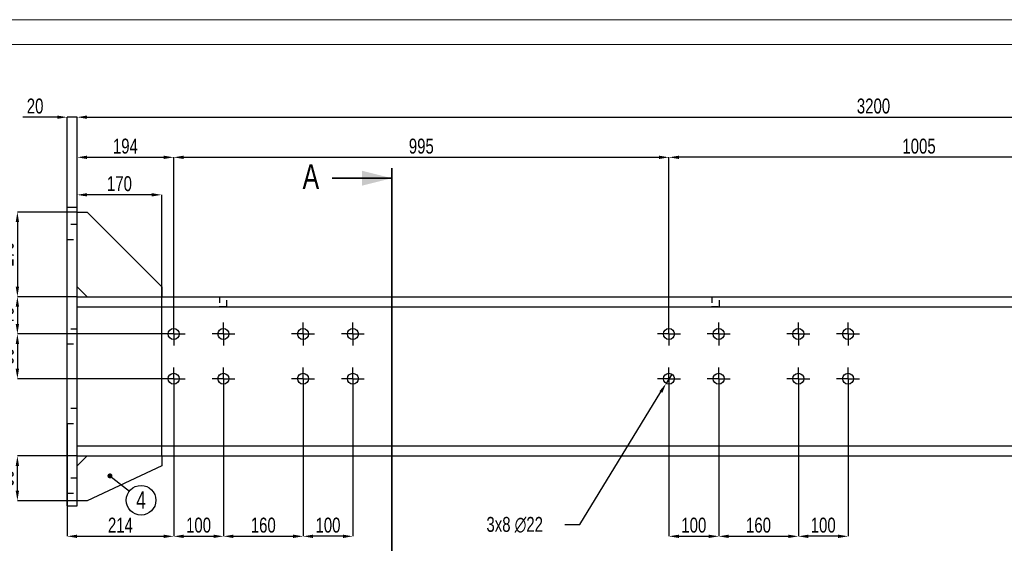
# Model space of a CAD drawing. Header units: millimetres. Extents: x 0 to 1189, y 0 to 841.
# Tile 10 of 29: x 100 to 298, y 736 to 841. Entities that reach past the tile are written whole.
import ezdxf

# ---------------------------------------------------------------- set-up
doc = ezdxf.new("R2010")
doc.units = ezdxf.units.MM
doc.header["$PDSIZE"] = -1
doc.linetypes.add('CENTERX2', pattern=[20.32, 12.7, -2.54, 2.54, -2.54])
doc.linetypes.add('HIDDEN', pattern=[1.905, 1.27, -0.635])
for name, color, linetype in [('COTES', 1, 'Continuous'), ('NOTES', 6, 'Continuous'), ('TRAIT-MIXTES', 3, 'CENTERX2'), ('TRAIT-TIRET', 2, 'HIDDEN')]:
    doc.layers.add(name, color=color, linetype=linetype)
doc.layers.add('TRAIT-FORT', color=4, linetype='Continuous', lineweight=25)
doc.styles.add('SLDTEXTSTYLE0', font='TXT', dxfattribs={"width": 0.75})
doc.dimstyles.new('SLDDIMSTYLE0', dxfattribs={"dimtxt": 3, "dimasz": 2, "dimexe": 0, "dimexo": 0.0625, "dimgap": 0.75, "dimtad": 1, "dimdec": 0, "dimlfac": 10, "dimrnd": 1e-09, "dimzin": 12, "dimdsep": 46, "dimtxsty": 'SLDTEXTSTYLE0', "dimsah": 1, "dimcen": 0.09, "dimadec": 0, "dimazin": 3, "dimtfac": 1, "dimtdec": 0, "dimtofl": 0, "dimtmove": 0, "dimatfit": 3, "dimfxl": 1, "dimfrac": 2, "dimtolj": 1, "dimtzin": 12, "dimarcsym": 0})
doc.dimstyles.new('SLDDIMSTYLE1', dxfattribs={"dimtxt": 3, "dimasz": 2, "dimexe": 0, "dimexo": 0.0625, "dimgap": 0.75, "dimtad": 1, "dimdec": 0, "dimlfac": 10, "dimrnd": 1e-09, "dimzin": 12, "dimdsep": 46, "dimtxsty": 'SLDTEXTSTYLE0', "dimsah": 1, "dimcen": 0.09, "dimadec": 0, "dimazin": 3, "dimtfac": 1, "dimtdec": 0, "dimtmove": 0, "dimatfit": 0, "dimfxl": 1, "dimfrac": 2, "dimtolj": 1, "dimtzin": 12, "dimarcsym": 0})
doc.dimstyles.new('SLDDIMSTYLE2', dxfattribs={"dimtxt": 3, "dimasz": 2, "dimexe": 0, "dimexo": 0.0625, "dimgap": 0.75, "dimtad": 0, "dimtih": 1, "dimtoh": 1, "dimdec": 0, "dimlfac": 10, "dimrnd": 1e-09, "dimzin": 12, "dimdsep": 46, "dimtxsty": 'SLDTEXTSTYLE0', "dimblk1": 'NONE', "dimsah": 1, "dimcen": 0, "dimadec": 0, "dimazin": 3, "dimtfac": 1, "dimtdec": 0, "dimtmove": 0, "dimatfit": 3, "dimldrblk": 'NONE', "dimfxl": 1, "dimfrac": 2, "dimtolj": 1, "dimtzin": 12, "dimarcsym": 0})
doc.dimstyles.new('SLDDIMSTYLE4', dxfattribs={"dimtxt": 0.18, "dimasz": 1, "dimexe": 0, "dimexo": 0.0625, "dimgap": 0, "dimtad": 0, "dimtih": 1, "dimtoh": 1, "dimdec": 0, "dimrnd": 1e-09, "dimzin": 0, "dimdsep": 46, "dimtxsty": 'Standard', "dimblk1": 'DOT', "dimblk2": 'DOT', "dimsah": 1, "dimcen": 0.09, "dimadec": 0, "dimazin": 0, "dimtfac": 1, "dimtdec": 0, "dimtofl": 0, "dimtmove": 0, "dimatfit": 3, "dimldrblk": 'DOT', "dimfxl": 1, "dimfrac": 2, "dimtolj": 1, "dimtzin": 0, "dimarcsym": 0})

# ---------------------------------------------------------------- blocks, each defined once
blk = doc.blocks.new('_D_82')
at = {"layer": 'COTES', "color": 0, "lineweight": -2, "transparency": 16777216}
for p, q in [((111.44, 785.43), (111.44, 821.43)), ((113.44, 821.43), (429.44, 821.43)), ((431.44, 785.43), (431.44, 821.43))]:
    blk.add_line(p, q, dxfattribs=at)
at = {"layer": 'COTES', "color": 0, "transparency": 16777216}
for points in [[(113.44, 821.77), (113.44, 821.1), (111.44, 821.43)], [(429.44, 821.77), (429.44, 821.1), (431.44, 821.43)]]:
    blk.add_solid(points, dxfattribs=at)
at = {"layer": 'Defpoints', "color": 0, "transparency": 16777216}
for p in [(431.44, 821.43), (111.44, 785.37), (431.44, 785.37)]:
    blk.add_point(p, dxfattribs=at)
at = {"layer": 'COTES', "color": 0, "transparency": 16777216, "insert": (271.44, 825.18), "char_height": 3, "attachment_point": 2, "style": 'SLDTEXTSTYLE0'}
blk.add_mtext('\\A1;3200', dxfattribs=at)
blk = doc.blocks.new('_D_84')
at = {"layer": 'COTES', "color": 0, "lineweight": -2, "transparency": 16777216}
for p, q in [((107.44, 821.43), (100.56, 821.43)), ((109.44, 803.43), (109.44, 821.43)), ((111.44, 821.43), (109.44, 821.43)), ((111.44, 803.43), (111.44, 821.43)), ((113.44, 821.43), (115.44, 821.43))]:
    blk.add_line(p, q, dxfattribs=at)
at = {"layer": 'COTES', "color": 0, "transparency": 16777216}
for points in [[(107.44, 821.77), (107.44, 821.1), (109.44, 821.43)], [(113.44, 821.77), (113.44, 821.1), (111.44, 821.43)]]:
    blk.add_solid(points, dxfattribs=at)
at = {"layer": 'Defpoints', "color": 0, "transparency": 16777216}
for p in [(111.44, 821.43), (109.44, 803.37), (111.44, 803.37)]:
    blk.add_point(p, dxfattribs=at)
at = {"layer": 'COTES', "color": 0, "transparency": 16777216, "insert": (103, 825.18), "char_height": 3, "attachment_point": 2, "style": 'SLDTEXTSTYLE0'}
blk.add_mtext('\\A1;20', dxfattribs=at)
blk = doc.blocks.new('_D_85')
at = {"layer": 'COTES', "color": 0, "lineweight": -2, "transparency": 16777216}
for p, q in [((111.44, 803.43), (111.44, 805.83)), ((126.44, 805.83), (113.44, 805.83)), ((128.44, 753.43), (128.44, 805.83))]:
    blk.add_line(p, q, dxfattribs=at)
at = {"layer": 'COTES', "color": 0, "transparency": 16777216}
for points in [[(113.44, 806.17), (113.44, 805.5), (111.44, 805.83)], [(126.44, 806.17), (126.44, 805.5), (128.44, 805.83)]]:
    blk.add_solid(points, dxfattribs=at)
at = {"layer": 'Defpoints', "color": 0, "transparency": 16777216}
for p in [(111.44, 805.83), (111.44, 803.37), (128.44, 753.37)]:
    blk.add_point(p, dxfattribs=at)
at = {"layer": 'COTES', "color": 0, "transparency": 16777216, "insert": (119.94, 809.58), "char_height": 3, "attachment_point": 2, "style": 'SLDTEXTSTYLE0'}
blk.add_mtext('\\A1;170', dxfattribs=at)
blk = doc.blocks.new('_D_86')
at = {"layer": 'COTES', "color": 0, "lineweight": -2, "transparency": 16777216}
for p, q in [((111.38, 802.37), (99.44, 802.37)), ((99.44, 800.37), (99.44, 787.37)), ((111.38, 785.37), (99.44, 785.37))]:
    blk.add_line(p, q, dxfattribs=at)
at = {"layer": 'COTES', "color": 0, "transparency": 16777216}
for points in [[(99.1, 800.37), (99.77, 800.37), (99.44, 802.37)], [(99.1, 787.37), (99.77, 787.37), (99.44, 785.37)]]:
    blk.add_solid(points, dxfattribs=at)
at = {"layer": 'Defpoints', "color": 0, "transparency": 16777216}
for p in [(111.44, 802.37), (99.44, 785.37), (111.44, 785.37)]:
    blk.add_point(p, dxfattribs=at)
at = {"layer": 'COTES', "color": 0, "transparency": 16777216, "insert": (95.69, 793.87), "char_height": 3, "attachment_point": 2, "rotation": 90, "style": 'SLDTEXTSTYLE0'}
blk.add_mtext('\\A1;170', dxfattribs=at)
blk = doc.blocks.new('_D_87')
at = {"layer": 'COTES', "color": 0, "lineweight": -2, "transparency": 16777216}
for p, q in [((111.38, 753.37), (99.44, 753.37)), ((99.44, 746.37), (99.44, 751.37)), ((111.38, 744.37), (99.44, 744.37))]:
    blk.add_line(p, q, dxfattribs=at)
at = {"layer": 'COTES', "color": 0, "transparency": 16777216}
for points in [[(99.1, 751.37), (99.77, 751.37), (99.44, 753.37)], [(99.1, 746.37), (99.77, 746.37), (99.44, 744.37)]]:
    blk.add_solid(points, dxfattribs=at)
at = {"layer": 'Defpoints', "color": 0, "transparency": 16777216}
for p in [(99.44, 753.37), (111.44, 753.37), (111.44, 744.37)]:
    blk.add_point(p, dxfattribs=at)
at = {"layer": 'COTES', "color": 0, "transparency": 16777216, "insert": (95.69, 748.87), "char_height": 3, "attachment_point": 2, "rotation": 90, "style": 'SLDTEXTSTYLE0'}
blk.add_mtext('\\A1;90', dxfattribs=at)
blk = doc.blocks.new('_D_88')
at = {"layer": 'COTES', "color": 0, "lineweight": -2, "transparency": 16777216}
for p, q in [((130.84, 766.5), (130.84, 737.22)), ((109.44, 759.8), (109.44, 737.22)), ((111.44, 737.22), (128.84, 737.22))]:
    blk.add_line(p, q, dxfattribs=at)
at = {"layer": 'COTES', "color": 0, "transparency": 16777216}
for points in [[(111.44, 737.55), (111.44, 736.88), (109.44, 737.22)], [(128.84, 737.55), (128.84, 736.88), (130.84, 737.22)]]:
    blk.add_solid(points, dxfattribs=at)
at = {"layer": 'Defpoints', "color": 0, "transparency": 16777216}
for p in [(130.84, 766.57), (109.44, 759.87), (130.84, 737.22)]:
    blk.add_point(p, dxfattribs=at)
at = {"layer": 'COTES', "color": 0, "transparency": 16777216, "insert": (120.14, 740.97), "char_height": 3, "attachment_point": 2, "style": 'SLDTEXTSTYLE0'}
blk.add_mtext('\\A1;214', dxfattribs=at)
blk = doc.blocks.new('_D_89')
at = {"layer": 'COTES', "color": 0, "lineweight": -2, "transparency": 16777216}
for p, q in [((130.84, 766.5), (130.84, 737.22)), ((140.84, 766.5), (140.84, 737.22)), ((132.84, 737.22), (138.84, 737.22))]:
    blk.add_line(p, q, dxfattribs=at)
at = {"layer": 'COTES', "color": 0, "transparency": 16777216}
for points in [[(132.84, 737.55), (132.84, 736.88), (130.84, 737.22)], [(138.84, 737.55), (138.84, 736.88), (140.84, 737.22)]]:
    blk.add_solid(points, dxfattribs=at)
at = {"layer": 'Defpoints', "color": 0, "transparency": 16777216}
for p in [(130.84, 766.57), (140.84, 766.57), (140.84, 737.22)]:
    blk.add_point(p, dxfattribs=at)
at = {"layer": 'COTES', "color": 0, "transparency": 16777216, "insert": (135.84, 740.97), "char_height": 3, "attachment_point": 2, "style": 'SLDTEXTSTYLE0'}
blk.add_mtext('\\A1;100', dxfattribs=at)
blk = doc.blocks.new('_D_90')
at = {"layer": 'COTES', "color": 0, "lineweight": -2, "transparency": 16777216}
for p, q in [((156.84, 766.5), (156.84, 737.22)), ((166.84, 766.5), (166.84, 737.22)), ((164.84, 737.22), (158.84, 737.22))]:
    blk.add_line(p, q, dxfattribs=at)
at = {"layer": 'COTES', "color": 0, "transparency": 16777216}
for points in [[(158.84, 737.55), (158.84, 736.88), (156.84, 737.22)], [(164.84, 737.55), (164.84, 736.88), (166.84, 737.22)]]:
    blk.add_solid(points, dxfattribs=at)
at = {"layer": 'Defpoints', "color": 0, "transparency": 16777216}
for p in [(156.84, 766.57), (166.84, 766.57), (156.84, 737.22)]:
    blk.add_point(p, dxfattribs=at)
at = {"layer": 'COTES', "color": 0, "transparency": 16777216, "insert": (161.84, 740.97), "char_height": 3, "attachment_point": 2, "style": 'SLDTEXTSTYLE0'}
blk.add_mtext('\\A1;100', dxfattribs=at)
blk = doc.blocks.new('_D_91')
at = {"layer": 'COTES', "color": 0, "lineweight": -2, "transparency": 16777216}
for p, q in [((140.84, 766.5), (140.84, 737.22)), ((156.84, 766.5), (156.84, 737.22)), ((142.84, 737.22), (154.84, 737.22))]:
    blk.add_line(p, q, dxfattribs=at)
at = {"layer": 'COTES', "color": 0, "transparency": 16777216}
for points in [[(142.84, 737.55), (142.84, 736.88), (140.84, 737.22)], [(154.84, 737.55), (154.84, 736.88), (156.84, 737.22)]]:
    blk.add_solid(points, dxfattribs=at)
at = {"layer": 'Defpoints', "color": 0, "transparency": 16777216}
for p in [(140.84, 766.57), (156.84, 766.57), (156.84, 737.22)]:
    blk.add_point(p, dxfattribs=at)
at = {"layer": 'COTES', "color": 0, "transparency": 16777216, "insert": (148.84, 740.97), "char_height": 3, "attachment_point": 2, "style": 'SLDTEXTSTYLE0'}
blk.add_mtext('\\A1;160', dxfattribs=at)
blk = doc.blocks.new('_D_92')
at = {"layer": 'COTES', "color": 0, "lineweight": -2, "transparency": 16777216}
for p, q in [((230.34, 766.5), (230.34, 737.22)), ((240.34, 766.5), (240.34, 737.22)), ((232.34, 737.22), (238.34, 737.22))]:
    blk.add_line(p, q, dxfattribs=at)
at = {"layer": 'COTES', "color": 0, "transparency": 16777216}
for points in [[(232.34, 737.55), (232.34, 736.88), (230.34, 737.22)], [(238.34, 737.55), (238.34, 736.88), (240.34, 737.22)]]:
    blk.add_solid(points, dxfattribs=at)
at = {"layer": 'Defpoints', "color": 0, "transparency": 16777216}
for p in [(230.34, 766.57), (240.34, 766.57), (240.34, 737.22)]:
    blk.add_point(p, dxfattribs=at)
at = {"layer": 'COTES', "color": 0, "transparency": 16777216, "insert": (235.34, 740.97), "char_height": 3, "attachment_point": 2, "style": 'SLDTEXTSTYLE0'}
blk.add_mtext('\\A1;100', dxfattribs=at)
blk = doc.blocks.new('_D_93')
at = {"layer": 'COTES', "color": 0, "lineweight": -2, "transparency": 16777216}
for p, q in [((240.34, 766.5), (240.34, 737.22)), ((256.34, 766.5), (256.34, 737.22)), ((242.34, 737.22), (254.34, 737.22))]:
    blk.add_line(p, q, dxfattribs=at)
at = {"layer": 'COTES', "color": 0, "transparency": 16777216}
for points in [[(242.34, 737.55), (242.34, 736.88), (240.34, 737.22)], [(254.34, 737.55), (254.34, 736.88), (256.34, 737.22)]]:
    blk.add_solid(points, dxfattribs=at)
at = {"layer": 'Defpoints', "color": 0, "transparency": 16777216}
for p in [(240.34, 766.57), (256.34, 766.57), (256.34, 737.22)]:
    blk.add_point(p, dxfattribs=at)
at = {"layer": 'COTES', "color": 0, "transparency": 16777216, "insert": (248.34, 740.97), "char_height": 3, "attachment_point": 2, "style": 'SLDTEXTSTYLE0'}
blk.add_mtext('\\A1;160', dxfattribs=at)
blk = doc.blocks.new('_D_94')
at = {"layer": 'COTES', "color": 0, "lineweight": -2, "transparency": 16777216}
for p, q in [((256.34, 766.5), (256.34, 737.22)), ((266.34, 766.5), (266.34, 737.22)), ((264.34, 737.22), (258.34, 737.22))]:
    blk.add_line(p, q, dxfattribs=at)
at = {"layer": 'COTES', "color": 0, "transparency": 16777216}
for points in [[(258.34, 737.55), (258.34, 736.88), (256.34, 737.22)], [(264.34, 737.55), (264.34, 736.88), (266.34, 737.22)]]:
    blk.add_solid(points, dxfattribs=at)
at = {"layer": 'Defpoints', "color": 0, "transparency": 16777216}
for p in [(256.34, 766.57), (266.34, 766.57), (256.34, 737.22)]:
    blk.add_point(p, dxfattribs=at)
at = {"layer": 'COTES', "color": 0, "transparency": 16777216, "insert": (261.34, 740.97), "char_height": 3, "attachment_point": 2, "style": 'SLDTEXTSTYLE0'}
blk.add_mtext('\\A1;100', dxfattribs=at)
blk = doc.blocks.new('_D_98')
at = {"layer": 'COTES', "color": 0, "lineweight": -2, "transparency": 16777216}
for p, q in [((111.44, 803.43), (111.44, 813.37)), ((113.44, 813.37), (128.84, 813.37)), ((130.84, 780.23), (130.84, 813.37))]:
    blk.add_line(p, q, dxfattribs=at)
at = {"layer": 'COTES', "color": 0, "transparency": 16777216}
for points in [[(113.44, 813.7), (113.44, 813.03), (111.44, 813.37)], [(128.84, 813.7), (128.84, 813.03), (130.84, 813.37)]]:
    blk.add_solid(points, dxfattribs=at)
at = {"layer": 'Defpoints', "color": 0, "transparency": 16777216}
for p in [(130.84, 813.37), (111.44, 803.37), (130.84, 780.17)]:
    blk.add_point(p, dxfattribs=at)
at = {"layer": 'COTES', "color": 0, "transparency": 16777216, "insert": (121.14, 817.12), "char_height": 3, "attachment_point": 2, "style": 'SLDTEXTSTYLE0'}
blk.add_mtext('\\A1;194', dxfattribs=at)
blk = doc.blocks.new('_D_99')
at = {"layer": 'COTES', "color": 0, "lineweight": -2, "transparency": 16777216}
for p, q in [((130.84, 780.23), (130.84, 813.37)), ((132.84, 813.37), (228.34, 813.37)), ((230.34, 780.23), (230.34, 813.37))]:
    blk.add_line(p, q, dxfattribs=at)
at = {"layer": 'COTES', "color": 0, "transparency": 16777216}
for points in [[(132.84, 813.7), (132.84, 813.03), (130.84, 813.37)], [(228.34, 813.7), (228.34, 813.03), (230.34, 813.37)]]:
    blk.add_solid(points, dxfattribs=at)
at = {"layer": 'Defpoints', "color": 0, "transparency": 16777216}
for p in [(230.34, 813.37), (130.84, 780.17), (230.34, 780.17)]:
    blk.add_point(p, dxfattribs=at)
at = {"layer": 'COTES', "color": 0, "transparency": 16777216, "insert": (180.59, 817.12), "char_height": 3, "attachment_point": 2, "style": 'SLDTEXTSTYLE0'}
blk.add_mtext('\\A1;995', dxfattribs=at)
blk = doc.blocks.new('_D_100')
at = {"layer": 'COTES', "color": 0, "lineweight": -2, "transparency": 16777216}
for p, q in [((230.34, 780.23), (230.34, 813.37)), ((328.84, 813.37), (232.34, 813.37)), ((330.84, 780.23), (330.84, 813.37))]:
    blk.add_line(p, q, dxfattribs=at)
at = {"layer": 'COTES', "color": 0, "transparency": 16777216}
for points in [[(232.34, 813.7), (232.34, 813.03), (230.34, 813.37)], [(328.84, 813.7), (328.84, 813.03), (330.84, 813.37)]]:
    blk.add_solid(points, dxfattribs=at)
at = {"layer": 'Defpoints', "color": 0, "transparency": 16777216}
for p in [(230.34, 813.37), (230.34, 780.17), (330.84, 780.17)]:
    blk.add_point(p, dxfattribs=at)
at = {"layer": 'COTES', "color": 0, "transparency": 16777216, "insert": (280.59, 817.12), "char_height": 3, "attachment_point": 2, "style": 'SLDTEXTSTYLE0'}
blk.add_mtext('\\A1;1005', dxfattribs=at)
blk = doc.blocks.new('_D_101')
at = {"layer": 'COTES', "color": 0, "lineweight": -2, "transparency": 16777216}
for p, q in [((111.38, 785.37), (99.44, 785.37)), ((99.44, 783.37), (99.44, 779.87)), ((128.48, 777.87), (99.44, 777.87))]:
    blk.add_line(p, q, dxfattribs=at)
at = {"layer": 'COTES', "color": 0, "transparency": 16777216}
for points in [[(99.1, 783.37), (99.77, 783.37), (99.44, 785.37)], [(99.1, 779.87), (99.77, 779.87), (99.44, 777.87)]]:
    blk.add_solid(points, dxfattribs=at)
at = {"layer": 'Defpoints', "color": 0, "transparency": 16777216}
for p in [(111.44, 785.37), (99.44, 777.87), (128.54, 777.87)]:
    blk.add_point(p, dxfattribs=at)
at = {"layer": 'COTES', "color": 0, "transparency": 16777216, "insert": (95.69, 781.62), "char_height": 3, "attachment_point": 2, "rotation": 90, "style": 'SLDTEXTSTYLE0'}
blk.add_mtext('\\A1;75', dxfattribs=at)
blk = doc.blocks.new('_D_102')
at = {"layer": 'COTES', "color": 0, "lineweight": -2, "transparency": 16777216}
for p, q in [((128.48, 777.87), (99.44, 777.87)), ((99.44, 775.87), (99.44, 770.87)), ((128.48, 768.87), (99.44, 768.87))]:
    blk.add_line(p, q, dxfattribs=at)
at = {"layer": 'COTES', "color": 0, "transparency": 16777216}
for points in [[(99.1, 775.87), (99.77, 775.87), (99.44, 777.87)], [(99.1, 770.87), (99.77, 770.87), (99.44, 768.87)]]:
    blk.add_solid(points, dxfattribs=at)
at = {"layer": 'Defpoints', "color": 0, "transparency": 16777216}
for p in [(128.54, 777.87), (99.44, 768.87), (128.54, 768.87)]:
    blk.add_point(p, dxfattribs=at)
at = {"layer": 'COTES', "color": 0, "transparency": 16777216, "insert": (95.69, 773.37), "char_height": 3, "attachment_point": 2, "rotation": 90, "style": 'SLDTEXTSTYLE0'}
blk.add_mtext('\\A1;90', dxfattribs=at)
blk = doc.blocks.new('_D_103')
at = {"layer": 'COTES', "color": 0, "lineweight": -2, "transparency": 16777216}
for p, q in [((230.92, 769.8), (229.77, 767.93)), ((212.46, 739.62), (228.73, 766.22)), ((209.42, 739.62), (212.46, 739.62))]:
    blk.add_line(p, q, dxfattribs=at)
at = {"layer": 'COTES', "color": 0, "transparency": 16777216}
blk.add_solid([(228.44, 766.4), (229.01, 766.05), (229.77, 767.93)], dxfattribs=at)
at = {"layer": 'Defpoints', "color": 0, "transparency": 16777216}
for p in [(230.92, 769.8), (229.77, 767.93)]:
    blk.add_point(p, dxfattribs=at)
at = {"layer": 'COTES', "color": 0, "transparency": 16777216, "insert": (193.67, 741.12), "char_height": 3, "attachment_point": 1, "style": 'SLDTEXTSTYLE0'}
blk.add_mtext('\\A1;3x8 ∅22', dxfattribs=at)
blk = doc.blocks.new('_None')
blk = doc.blocks.new('SW_NOTE_5')
at = {"layer": 'NOTES', "color": 0}
blk.add_circle((2.35, -1.84), 2.98, dxfattribs=at)
at = {"layer": 'NOTES', "color": 0, "insert": (2.35, -0.02), "char_height": 3.5, "attachment_point": 2, "style": 'SLDTEXTSTYLE0'}
blk.add_mtext('4', dxfattribs=at)
blk = doc.blocks.new('_Dot')
at = {"color": 0, "linetype": 'ByBlock', "lineweight": -2}
blk.add_line((-0.5, 0), (-1, 0), dxfattribs=at)
at = {"color": 0, "linetype": 'ByBlock', "const_width": 0.5}
blk.add_lwpolyline([(-0.25, 0, 1), (0.25, 0, 1)], format="xyb", close=True, dxfattribs=at)
blk = doc.blocks.new('SW_CENTERMARKSYMBOL_72')
at = {"layer": 'TRAIT-MIXTES', "color": 0}
for p, q in [((0, 1.2), (0, 2.3)), ((-1.2, 0), (-2.3, 0)), ((0, 0), (-1.2, 0)), ((0, 0), (0, 1.2)), ((0, 0), (0, -1.2)), ((0, 0), (1.2, 0)), ((1.2, 0), (2.3, 0)), ((0, -1.2), (0, -2.3))]:
    blk.add_line(p, q, dxfattribs=at)
blk = doc.blocks.new('SW_CENTERMARKSYMBOL_73')
at = {"layer": 'TRAIT-MIXTES', "color": 0}
for p, q in [((0, 1.2), (0, 2.3)), ((-1.2, 0), (-2.3, 0)), ((0, 0), (-1.2, 0)), ((0, 0), (0, 1.2)), ((0, 0), (0, -1.2)), ((0, 0), (1.2, 0)), ((1.2, 0), (2.3, 0)), ((0, -1.2), (0, -2.3))]:
    blk.add_line(p, q, dxfattribs=at)
blk = doc.blocks.new('SW_CENTERMARKSYMBOL_74')
at = {"layer": 'TRAIT-MIXTES', "color": 0}
for p, q in [((0, 1.2), (0, 2.3)), ((-1.2, 0), (-2.3, 0)), ((0, 0), (-1.2, 0)), ((0, 0), (0, 1.2)), ((0, 0), (0, -1.2)), ((0, 0), (1.2, 0)), ((1.2, 0), (2.3, 0)), ((0, -1.2), (0, -2.3))]:
    blk.add_line(p, q, dxfattribs=at)
blk = doc.blocks.new('SW_CENTERMARKSYMBOL_75')
at = {"layer": 'TRAIT-MIXTES', "color": 0}
for p, q in [((0, 1.2), (0, 2.3)), ((-1.2, 0), (-2.3, 0)), ((0, 0), (-1.2, 0)), ((0, 0), (0, 1.2)), ((0, 0), (0, -1.2)), ((0, 0), (1.2, 0)), ((1.2, 0), (2.3, 0)), ((0, -1.2), (0, -2.3))]:
    blk.add_line(p, q, dxfattribs=at)
blk = doc.blocks.new('SW_CENTERMARKSYMBOL_76')
at = {"layer": 'TRAIT-MIXTES', "color": 0}
for p, q in [((0, 1.2), (0, 2.3)), ((-1.2, 0), (-2.3, 0)), ((0, 0), (-1.2, 0)), ((0, 0), (0, 1.2)), ((0, 0), (0, -1.2)), ((0, 0), (1.2, 0)), ((1.2, 0), (2.3, 0)), ((0, -1.2), (0, -2.3))]:
    blk.add_line(p, q, dxfattribs=at)
blk = doc.blocks.new('SW_CENTERMARKSYMBOL_77')
at = {"layer": 'TRAIT-MIXTES', "color": 0}
for p, q in [((0, 1.2), (0, 2.3)), ((-1.2, 0), (-2.3, 0)), ((0, 0), (-1.2, 0)), ((0, 0), (0, 1.2)), ((0, 0), (0, -1.2)), ((0, 0), (1.2, 0)), ((1.2, 0), (2.3, 0)), ((0, -1.2), (0, -2.3))]:
    blk.add_line(p, q, dxfattribs=at)
blk = doc.blocks.new('SW_CENTERMARKSYMBOL_78')
at = {"layer": 'TRAIT-MIXTES', "color": 0}
for p, q in [((0, 1.2), (0, 2.3)), ((-1.2, 0), (-2.3, 0)), ((0, 0), (-1.2, 0)), ((0, 0), (0, 1.2)), ((0, 0), (0, -1.2)), ((0, 0), (1.2, 0)), ((1.2, 0), (2.3, 0)), ((0, -1.2), (0, -2.3))]:
    blk.add_line(p, q, dxfattribs=at)
blk = doc.blocks.new('SW_CENTERMARKSYMBOL_79')
at = {"layer": 'TRAIT-MIXTES', "color": 0}
for p, q in [((0, 1.2), (0, 2.3)), ((-1.2, 0), (-2.3, 0)), ((0, 0), (-1.2, 0)), ((0, 0), (0, 1.2)), ((0, 0), (0, -1.2)), ((0, 0), (1.2, 0)), ((1.2, 0), (2.3, 0)), ((0, -1.2), (0, -2.3))]:
    blk.add_line(p, q, dxfattribs=at)
blk = doc.blocks.new('SW_CENTERMARKSYMBOL_80')
at = {"layer": 'TRAIT-MIXTES', "color": 0}
for p, q in [((0, 1.2), (0, 2.3)), ((-1.2, 0), (-2.3, 0)), ((0, 0), (-1.2, 0)), ((0, 0), (0, 1.2)), ((0, 0), (0, -1.2)), ((0, 0), (1.2, 0)), ((1.2, 0), (2.3, 0)), ((0, -1.2), (0, -2.3))]:
    blk.add_line(p, q, dxfattribs=at)
blk = doc.blocks.new('SW_CENTERMARKSYMBOL_81')
at = {"layer": 'TRAIT-MIXTES', "color": 0}
for p, q in [((0, 1.2), (0, 2.3)), ((-1.2, 0), (-2.3, 0)), ((0, 0), (-1.2, 0)), ((0, 0), (0, 1.2)), ((0, 0), (0, -1.2)), ((0, 0), (1.2, 0)), ((1.2, 0), (2.3, 0)), ((0, -1.2), (0, -2.3))]:
    blk.add_line(p, q, dxfattribs=at)
blk = doc.blocks.new('SW_CENTERMARKSYMBOL_82')
at = {"layer": 'TRAIT-MIXTES', "color": 0}
for p, q in [((0, 1.2), (0, 2.3)), ((-1.2, 0), (-2.3, 0)), ((0, 0), (-1.2, 0)), ((0, 0), (0, 1.2)), ((0, 0), (0, -1.2)), ((0, 0), (1.2, 0)), ((1.2, 0), (2.3, 0)), ((0, -1.2), (0, -2.3))]:
    blk.add_line(p, q, dxfattribs=at)
blk = doc.blocks.new('SW_CENTERMARKSYMBOL_83')
at = {"layer": 'TRAIT-MIXTES', "color": 0}
for p, q in [((0, 1.2), (0, 2.3)), ((-1.2, 0), (-2.3, 0)), ((0, 0), (-1.2, 0)), ((0, 0), (0, 1.2)), ((0, 0), (0, -1.2)), ((0, 0), (1.2, 0)), ((1.2, 0), (2.3, 0)), ((0, -1.2), (0, -2.3))]:
    blk.add_line(p, q, dxfattribs=at)
blk = doc.blocks.new('SW_CENTERMARKSYMBOL_84')
at = {"layer": 'TRAIT-MIXTES', "color": 0}
for p, q in [((0, 1.2), (0, 2.3)), ((-1.2, 0), (-2.3, 0)), ((0, 0), (-1.2, 0)), ((0, 0), (0, 1.2)), ((0, 0), (0, -1.2)), ((0, 0), (1.2, 0)), ((1.2, 0), (2.3, 0)), ((0, -1.2), (0, -2.3))]:
    blk.add_line(p, q, dxfattribs=at)
blk = doc.blocks.new('SW_CENTERMARKSYMBOL_85')
at = {"layer": 'TRAIT-MIXTES', "color": 0}
for p, q in [((0, 1.2), (0, 2.3)), ((-1.2, 0), (-2.3, 0)), ((0, 0), (-1.2, 0)), ((0, 0), (0, 1.2)), ((0, 0), (0, -1.2)), ((0, 0), (1.2, 0)), ((1.2, 0), (2.3, 0)), ((0, -1.2), (0, -2.3))]:
    blk.add_line(p, q, dxfattribs=at)
blk = doc.blocks.new('SW_CENTERMARKSYMBOL_86')
at = {"layer": 'TRAIT-MIXTES', "color": 0}
for p, q in [((0, 1.2), (0, 2.3)), ((-1.2, 0), (-2.3, 0)), ((0, 0), (-1.2, 0)), ((0, 0), (0, 1.2)), ((0, 0), (0, -1.2)), ((0, 0), (1.2, 0)), ((1.2, 0), (2.3, 0)), ((0, -1.2), (0, -2.3))]:
    blk.add_line(p, q, dxfattribs=at)
blk = doc.blocks.new('SW_CENTERMARKSYMBOL_87')
at = {"layer": 'TRAIT-MIXTES', "color": 0}
for p, q in [((0, 1.2), (0, 2.3)), ((-1.2, 0), (-2.3, 0)), ((0, 0), (-1.2, 0)), ((0, 0), (0, 1.2)), ((0, 0), (0, -1.2)), ((0, 0), (1.2, 0)), ((1.2, 0), (2.3, 0)), ((0, -1.2), (0, -2.3))]:
    blk.add_line(p, q, dxfattribs=at)

msp = doc.modelspace()

# ---------------------------------------------------------------- linework, layer by layer
at = {"lineweight": 18}
for p, q in [((1188.94, 841.02), (0, 841.02)), ((5, 836.02), (544.93, 836.02)), ((1183.94, 836.02), (5, 836.02))]:
    msp.add_line(p, q, dxfattribs=at)
at = {"lineweight": 35}
for p, q in [((174.69, 811.17), (174.69, 730.57)), ((162.69, 809.17), (174.69, 809.17))]:
    msp.add_line(p, q, dxfattribs=at)
msp.add_solid([(174.69, 809.17), (168.69, 810.67), (168.69, 807.67)], dxfattribs=at)
at = {"layer": 'TRAIT-FORT', "lineweight": 25}
for p, q in [((109.44, 743.37), (109.44, 803.37)), ((109.44, 803.37), (111.44, 803.37)), ((111.44, 743.37), (111.44, 803.37)), ((111.44, 802.37), (113.44, 802.37)), ((113.44, 802.37), (128.44, 787.37)), ((113.44, 785.37), (111.44, 787.37)), ((128.44, 787.37), (128.44, 785.37)), ((111.44, 785.37), (431.44, 785.37)), ((111.44, 783.32), (431.44, 783.32)), ((111.44, 755.42), (431.44, 755.42)), ((111.44, 753.37), (431.44, 753.37)), ((111.44, 751.37), (113.44, 753.37)), ((128.44, 753.37), (128.44, 751.37)), ((128.44, 751.37), (113.44, 744.37)), ((113.44, 744.37), (111.44, 744.37)), ((109.44, 743.37), (111.44, 743.37))]:
    msp.add_line(p, q, dxfattribs=at)
for centre in [(130.84, 777.87), (140.84, 777.87), (156.84, 777.87), (166.84, 777.87), (230.34, 777.87), (240.34, 777.87), (256.34, 777.87), (266.34, 777.87), (130.84, 768.87), (140.84, 768.87), (156.84, 768.87), (166.84, 768.87), (230.34, 768.87), (240.34, 768.87), (256.34, 768.87), (266.34, 768.87)]:
    msp.add_circle(centre, 1.1, dxfattribs=at)
at = {"layer": 'TRAIT-TIRET'}
for p, q in [((111.44, 799.87), (109.44, 799.87)), ((109.44, 796.87), (111.44, 796.87)), ((140.03, 785.37), (140.03, 783.37)), ((141.53, 783.37), (141.53, 785.37)), ((238.99, 785.37), (238.99, 783.37)), ((240.49, 783.37), (240.49, 785.37)), ((140.03, 783.37), (140.78, 783.37)), ((140.78, 783.37), (141.53, 783.37)), ((238.99, 783.37), (240.49, 783.37)), ((111.44, 778.87), (109.44, 778.87)), ((109.44, 775.87), (111.44, 775.87)), ((111.44, 762.87), (109.44, 762.87)), ((109.44, 759.87), (111.44, 759.87)), ((111.44, 748.87), (109.44, 748.87)), ((109.44, 745.87), (111.44, 745.87))]:
    msp.add_line(p, q, dxfattribs=at)

# ---------------------------------------------------------------- block references
at = {"layer": 'NOTES'}
msp.add_blockref('SW_NOTE_5', (121.93, 746.3), dxfattribs=at)
at = {"layer": 'TRAIT-MIXTES'}
for name, p in [('SW_CENTERMARKSYMBOL_72', (130.84, 777.87)), ('SW_CENTERMARKSYMBOL_73', (140.84, 777.87)), ('SW_CENTERMARKSYMBOL_74', (156.84, 777.87)), ('SW_CENTERMARKSYMBOL_75', (166.84, 777.87)), ('SW_CENTERMARKSYMBOL_87', (230.34, 777.87)), ('SW_CENTERMARKSYMBOL_86', (240.34, 777.87)), ('SW_CENTERMARKSYMBOL_85', (256.34, 777.87)), ('SW_CENTERMARKSYMBOL_84', (266.34, 777.87)), ('SW_CENTERMARKSYMBOL_78', (130.84, 768.87)), ('SW_CENTERMARKSYMBOL_79', (140.84, 768.87)), ('SW_CENTERMARKSYMBOL_76', (156.84, 768.87)), ('SW_CENTERMARKSYMBOL_77', (166.84, 768.87)), ('SW_CENTERMARKSYMBOL_80', (230.34, 768.87)), ('SW_CENTERMARKSYMBOL_81', (240.34, 768.87)), ('SW_CENTERMARKSYMBOL_82', (256.34, 768.87)), ('SW_CENTERMARKSYMBOL_83', (266.34, 768.87))]:
    msp.add_blockref(name, p, dxfattribs=at)

# ---------------------------------------------------------------- texts
at = {"insert": (156.73, 811.99), "char_height": 5, "attachment_point": 1, "style": 'SLDTEXTSTYLE0'}
msp.add_mtext('A', dxfattribs=at)

# ---------------------------------------------------------------- dimensions: what is measured, and where the dimension line sits
at = {"layer": 'COTES'}
for base, p1, p2, dimstyle, picture, middle in [((111.44, 821.43), (109.44, 803.37), (111.44, 803.37), 'SLDDIMSTYLE1', '_D_84', (103, 821.43)), ((431.44, 821.43), (111.44, 785.37), (431.44, 785.37), 'SLDDIMSTYLE0', '_D_82', (271.44, 821.43)), ((130.84, 813.37), (111.44, 803.37), (130.84, 780.17), 'SLDDIMSTYLE0', '_D_98', (121.14, 813.37)), ((230.34, 813.37), (130.84, 780.17), (230.34, 780.17), 'SLDDIMSTYLE0', '_D_99', (180.59, 813.37)), ((230.34, 813.37), (330.84, 780.17), (230.34, 780.17), 'SLDDIMSTYLE0', '_D_100', (280.59, 813.37)), ((111.44, 805.83), (128.44, 753.37), (111.44, 803.37), 'SLDDIMSTYLE0', '_D_85', (119.94, 805.83)), ((130.84, 737.22), (109.44, 759.87), (130.84, 766.57), 'SLDDIMSTYLE0', '_D_88', (120.14, 737.22)), ((140.84, 737.22), (130.84, 766.57), (140.84, 766.57), 'SLDDIMSTYLE0', '_D_89', (135.84, 737.22)), ((156.84, 737.22), (140.84, 766.57), (156.84, 766.57), 'SLDDIMSTYLE0', '_D_91', (148.84, 737.22)), ((156.84, 737.22), (166.84, 766.57), (156.84, 766.57), 'SLDDIMSTYLE0', '_D_90', (161.84, 737.22)), ((240.34, 737.22), (230.34, 766.57), (240.34, 766.57), 'SLDDIMSTYLE0', '_D_92', (235.34, 737.22)), ((256.34, 737.22), (240.34, 766.57), (256.34, 766.57), 'SLDDIMSTYLE0', '_D_93', (248.34, 737.22)), ((256.34, 737.22), (266.34, 766.57), (256.34, 766.57), 'SLDDIMSTYLE0', '_D_94', (261.34, 737.22))]:
    dim = msp.add_linear_dim(base=base, p1=p1, p2=p2, dimstyle=dimstyle, dxfattribs=at)
    dim.commit()
    dim.dimension.update_dxf_attribs({"geometry": picture, "text_midpoint": middle, "dimtype": 160})
for base, p1, p2, picture, middle in [((99.44, 785.37), (111.44, 802.37), (111.44, 785.37), '_D_86', (99.44, 793.87)), ((99.44, 777.87), (111.44, 785.37), (128.54, 777.87), '_D_101', (99.44, 781.62)), ((99.44, 768.87), (128.54, 777.87), (128.54, 768.87), '_D_102', (99.44, 773.37)), ((99.44, 753.37), (111.44, 744.37), (111.44, 753.37), '_D_87', (99.44, 748.87))]:
    dim = msp.add_linear_dim(base=base, p1=p1, p2=p2, angle=90, dimstyle='SLDDIMSTYLE0', dxfattribs=at)
    dim.commit()
    dim.dimension.update_dxf_attribs({"geometry": picture, "text_midpoint": middle, "dimtype": 160})
dim = msp.add_diameter_dim_2p(p1=(230.92, 769.8), p2=(229.77, 767.93), text='3x8 <>', dimstyle='SLDDIMSTYLE2', dxfattribs=at)
dim.commit()
dim.dimension.update_dxf_attribs({"geometry": '_D_103', "text_midpoint": (201.17, 739.62), "dimtype": 163})

# ---------------------------------------------------------------- leaders
at = {"layer": 'NOTES'}
msp.add_leader([(118.03, 749.36), (121.93, 746.3)], dimstyle='SLDDIMSTYLE4', dxfattribs=at)

doc.saveas('drawing.dxf')
